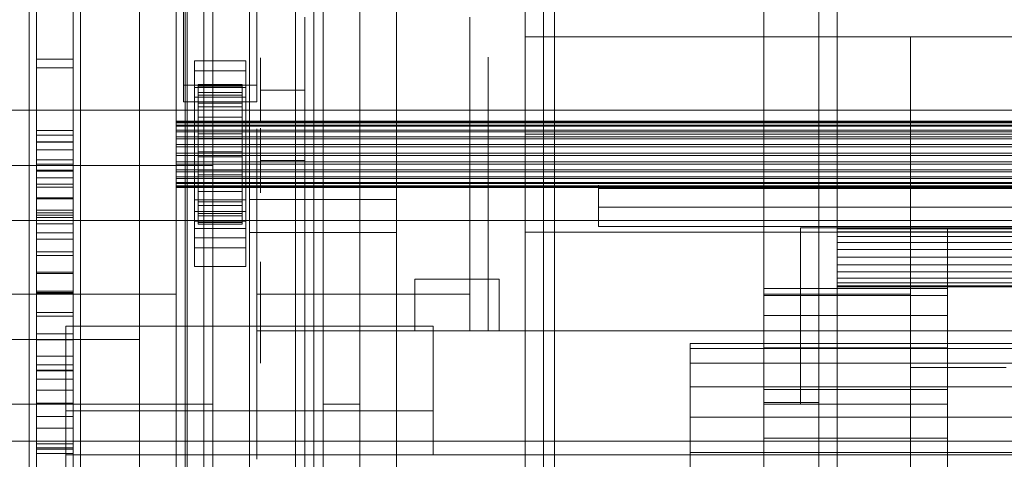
# Model space of a CAD drawing. Header units: millimetres. Extents: x -3490 to 61924, y -72580 to 6847.
# Tile 44 of 256: x -1543 to -1274, y -34345 to -34225. Entities that reach past the tile are written whole.
import ezdxf

# ---------------------------------------------------------------- set-up
doc = ezdxf.new("R2010")
doc.units = ezdxf.units.MM
for name, color, linetype, lineweight in [('COTAS_O', 1, 'Continuous', 0), ('COTAS_P', 1, 'Continuous', 0), ('frontal_briquetadora', 7, 'Continuous', 0), ('frontal_C03', 7, 'Continuous', 0), ('frontal_dosificador', 7, 'Continuous', 0), ('frontal_secador', 7, 'Continuous', 0)]:
    doc.layers.add(name, color=color, linetype=linetype, lineweight=lineweight)
doc.dimstyles.new('R19_100', dxfattribs={"dimtxt": 250, "dimasz": 150, "dimexe": 150, "dimexo": 80, "dimgap": 100, "dimtad": 1, "dimtih": 1, "dimtoh": 1, "dimdsep": 46, "dimcen": 0.09, "dimadec": 0, "dimazin": 0, "dimtfac": 1, "dimtdec": 4, "dimtofl": 0, "dimtmove": 0, "dimatfit": 3, "dimfxl": 1, "dimtolj": 1, "dimtzin": 0, "dimarcsym": 0})

# ---------------------------------------------------------------- blocks, each defined once
blk = doc.blocks.new('DIM_R29_52')
at = {"layer": 'COTAS_P'}
for p, q in [((-1750, -34600), (-1600, -34555)), ((2600, -34600), (2450, -34555)), ((-1750, -35500), (-1750, -34600)), ((-1750, -34600), (2600, -34600)), ((-1750, -34600), (-1600, -34645)), ((2600, -34600), (2450, -34645)), ((2600, -35500), (2600, -34600))]:
    blk.add_line(p, q, dxfattribs=at)
blk.add_text('4350 P', height=250, dxfattribs=at).set_placement((425, -34500))
blk = doc.blocks.new('DIM_R29_56')
at = {"layer": 'COTAS_O'}
for p, q in [((-1725, -31700), (-1025, -31700)), ((-1025, -31700), (-1070, -31850)), ((-1025, -34400), (-1025, -31700)), ((-1025, -31700), (-980, -31850)), ((-1025, -34400), (-1070, -34250)), ((-1025, -34400), (-980, -34250)), ((-1725, -34400), (-1025, -34400))]:
    blk.add_line(p, q, dxfattribs=at)
blk.add_text('2700 O', height=250, rotation=90, dxfattribs=at).set_placement((-1125, -33050))
blk = doc.blocks.new('DIM_R29_57')
at = {"layer": 'COTAS_O'}
for p, q in [((-1725, -33700), (-1575, -33655)), ((1725, -33700), (1575, -33655)), ((-1725, -34400), (-1725, -33700)), ((-1725, -33700), (1725, -33700)), ((-1725, -33700), (-1575, -33745)), ((1725, -33700), (1575, -33745)), ((1725, -34400), (1725, -33700))]:
    blk.add_line(p, q, dxfattribs=at)
blk.add_text('3450 O', height=250, dxfattribs=at).set_placement((0, -33600))
blk = doc.blocks.new('DIM_R29_62')
at = {"layer": 'COTAS_O'}
for p, q in [((-1480, -33670), (-780, -33670)), ((-780, -33670), (-825, -33820)), ((-780, -36000), (-780, -33670)), ((-780, -33670), (-735, -33820)), ((-780, -36000), (-825, -35850)), ((-780, -36000), (-735, -35850)), ((-1480, -36000), (-780, -36000))]:
    blk.add_line(p, q, dxfattribs=at)
blk.add_text('2330 O', height=250, rotation=90, dxfattribs=at).set_placement((-880, -34835))
blk = doc.blocks.new('DIM_R29_64')
at = {"layer": 'COTAS_O'}
for p, q in [((-1400, -33000), (-700, -33000)), ((-700, -33000), (-745, -33150)), ((-700, -36000), (-700, -33000)), ((-700, -33000), (-655, -33150)), ((-700, -36000), (-745, -35850)), ((-700, -36000), (-655, -35850)), ((-1400, -36000), (-700, -36000))]:
    blk.add_line(p, q, dxfattribs=at)
blk.add_text('3000 O', height=250, rotation=90, dxfattribs=at).set_placement((-800, -34500))

msp = doc.modelspace()

# ---------------------------------------------------------------- linework, layer by layer
at = {"layer": 'frontal_briquetadora'}
for p, q in [((-1538, -34255.522), (-1538, -34023.687)), ((-1528, -34255.522), (-1528, -34023.687)), ((-1538, -34263.452), (-1538, -34031.618)), ((-1528, -34263.452), (-1528, -34031.618)), ((-1405, -34230.013), (-1405, -34203.884)), ((-1540, -34232.316), (-1540, -34213.667)), ((-1526, -34232.316), (-1526, -34213.667)), ((-1510, -34232.316), (-1510, -34213.667)), ((-1540, -34233.568), (-1540, -34215.195)), ((-1538, -34215.781), (-1538, -34236.052)), ((-1528, -34215.781), (-1528, -34236.052)), ((-1526, -34233.568), (-1526, -34215.195)), ((-1538, -34218.738), (-1538, -34238.484)), ((-1528, -34218.738), (-1528, -34238.484)), ((-1450, -34231.933), (-1450, -34221.717)), ((-1405, -34231.933), (-1405, -34221.717)), ((-1510, -34229.008), (-1510, -34225.448)), ((-1490, -34229.008), (-1490, -34225.448)), ((-1465, -34242.232), (-1465, -34224.66)), ((-1420, -34242.232), (-1420, -34224.66)), ((-1405, -34239.229), (-1405, -34225.252)), ((-1510, -34236.008), (-1510, -34229.008)), ((-1490, -34236.008), (-1490, -34229.008)), ((-1300, -34230.013), (-1405, -34230.013)), ((-1405, -34256.484), (-1405, -34230.013)), ((-630, -34230.013), (-1405, -34230.013)), ((-1300, -34230), (-1274, -34230)), ((-1300, -34230.013), (-1300, -34230)), ((-1300, -34230), (-1300, -34320)), ((-1300, -34256.484), (-1300, -34230.013)), ((-1540, -34251.367), (-1540, -34232.316)), ((-1540, -34252.354), (-1540, -34233.568)), ((-1526, -34251.367), (-1526, -34232.316)), ((-1526, -34252.354), (-1526, -34233.568)), ((-1510, -34251.367), (-1510, -34232.316)), ((-1465, -34237.069), (-1465, -34232.569)), ((-1450, -34243.924), (-1450, -34231.933)), ((-1420, -34237.069), (-1420, -34232.569)), ((-1405, -34243.924), (-1405, -34231.933)), ((-1538, -34236.052), (-1538, -34256.779)), ((-1538, -34236.052), (-1528, -34236.052)), ((-1528, -34236.052), (-1528, -34256.779)), ((-1510, -34246.208), (-1510, -34236.008)), ((-1490, -34246.208), (-1490, -34236.008)), ((-1477, -34237.444), (-1477, -34235.706)), ((-1465, -34237.444), (-1465, -34235.706)), ((-1460, -34239.65), (-1460, -34235.52)), ((-1415, -34239.632), (-1415, -34235.518)), ((-1538, -34238.484), (-1538, -34258.674)), ((-1538, -34238.484), (-1528, -34238.484)), ((-1528, -34238.484), (-1528, -34258.674)), ((-1477, -34240.575), (-1477, -34237.444)), ((-1465, -34245.807), (-1465, -34237.069)), ((-1465, -34240.575), (-1465, -34237.444)), ((-1420, -34245.807), (-1420, -34237.069)), ((-1405, -34254.436), (-1405, -34239.229)), ((-1477, -34244.48), (-1477, -34240.575)), ((-1465, -34244.48), (-1465, -34240.575)), ((-1460, -34247.728), (-1460, -34239.65)), ((-1415, -34247.679), (-1415, -34239.632)), ((-1465, -34244.48), (-1477, -34244.48)), ((-1477, -34244.48), (-1477, -34248.385)), ((-1465, -34260.879), (-1465, -34242.232)), ((-1465, -34244.48), (-1465, -34248.385)), ((-1450, -34257.551), (-1450, -34243.924)), ((-1420, -34260.879), (-1420, -34242.232)), ((-1405, -34257.551), (-1405, -34243.924)), ((-1510, -34259.262), (-1510, -34246.208)), ((-1490, -34259.262), (-1490, -34246.208)), ((-1465, -34258.276), (-1465, -34245.807)), ((-1420, -34258.276), (-1420, -34245.807)), ((-1477, -34248.385), (-1477, -34251.516)), ((-1465, -34248.385), (-1465, -34251.516)), ((-1460, -34259.401), (-1460, -34247.728)), ((-1415, -34259.31), (-1415, -34247.679)), ((-1540, -34270.741), (-1540, -34251.367)), ((-1540, -34271.473), (-1540, -34252.354)), ((-1526, -34270.741), (-1526, -34251.367)), ((-1526, -34271.473), (-1526, -34252.354)), ((-1510, -34270.741), (-1510, -34251.367)), ((-1477, -34251.516), (-1477, -34253.254)), ((-1465, -34251.516), (-1465, -34253.254)), ((-1540, -34256.659), (-1540, -34253.764)), ((-1526, -34256.659), (-1526, -34253.764)), ((-1510, -34256.659), (-1510, -34253.764)), ((-1478, -34258.472), (-1478, -34255.05)), ((-1477, -34256.634), (-1477, -34254.896)), ((-1465, -34256.634), (-1465, -34254.896)), ((-1465, -34258.472), (-1465, -34255.05)), ((-1405, -34270.744), (-1405, -34254.436)), ((-1540, -34262.386), (-1540, -34256.659)), ((-1538, -34256.8), (-1538, -34255.522)), ((-1538, -34255.522), (-1528, -34255.522)), ((-1538, -34256.779), (-1538, -34277.861)), ((-1538, -34256.779), (-1528, -34256.779)), ((-1538, -34258.552), (-1538, -34256.8)), ((-1538, -34256.8), (-1528, -34256.8)), ((-1528, -34256.8), (-1528, -34255.522)), ((-1528, -34256.779), (-1528, -34277.861)), ((-1528, -34258.552), (-1528, -34256.8)), ((-1526, -34262.386), (-1526, -34256.659)), ((-1510, -34262.386), (-1510, -34256.659)), ((-1477, -34259.765), (-1477, -34256.634)), ((-1465, -34259.765), (-1465, -34256.634)), ((-1450, -34272.653), (-1450, -34257.551)), ((-1405, -34283.185), (-1405, -34256.484)), ((-1300, -34256.484), (-1405, -34256.484)), ((-630, -34256.484), (-1405, -34256.484)), ((-1405, -34272.653), (-1405, -34257.551)), ((-1300, -34283.185), (-1300, -34256.484)), ((-1538, -34260.772), (-1538, -34258.552)), ((-1538, -34258.552), (-1528, -34258.552)), ((-1538, -34258.674), (-1538, -34279.211)), ((-1538, -34258.674), (-1528, -34258.674)), ((-1528, -34260.772), (-1528, -34258.552)), ((-1528, -34258.674), (-1528, -34279.211)), ((-1510, -34274.725), (-1510, -34259.262)), ((-1510, -34266.326), (-1510, -34260.713)), ((-1490, -34274.725), (-1490, -34259.262)), ((-1478, -34268.216), (-1478, -34258.472)), ((-1477, -34263.67), (-1477, -34259.765)), ((-1465, -34273.752), (-1465, -34258.276)), ((-1465, -34268.216), (-1465, -34258.472)), ((-1465, -34263.67), (-1465, -34259.765)), ((-1460, -34274.16), (-1460, -34259.401)), ((-1420, -34273.752), (-1420, -34258.276)), ((-1415, -34274.018), (-1415, -34259.31)), ((-1540, -34270.817), (-1540, -34262.386)), ((-1538, -34263.45), (-1538, -34260.772)), ((-1538, -34260.772), (-1528, -34260.772)), ((-1528, -34263.45), (-1528, -34260.772)), ((-1526, -34270.817), (-1526, -34262.386)), ((-1510, -34270.817), (-1510, -34262.386)), ((-1465, -34280.256), (-1465, -34260.879)), ((-1420, -34280.256), (-1420, -34260.879)), ((-1540, -34267.072), (-1540, -34263.81)), ((-1538, -34266.579), (-1538, -34263.45)), ((-1538, -34263.45), (-1528, -34263.45)), ((-1538, -34264.651), (-1538, -34263.452)), ((-1538, -34266.294), (-1538, -34264.651)), ((-1538, -34264.651), (-1528, -34264.651)), ((-1528, -34266.579), (-1528, -34263.45)), ((-1528, -34264.651), (-1528, -34263.452)), ((-1528, -34266.294), (-1528, -34264.651)), ((-1526, -34267.072), (-1526, -34263.81)), ((-1465, -34263.67), (-1477, -34263.67)), ((-1477, -34263.67), (-1477, -34267.575)), ((-1465, -34263.67), (-1465, -34267.575)), ((-1540, -34273.507), (-1540, -34267.072)), ((-1538, -34268.376), (-1538, -34266.294)), ((-1538, -34266.294), (-1528, -34266.294)), ((-1538, -34270.144), (-1538, -34266.579)), ((-1538, -34266.579), (-1528, -34266.579)), ((-1538, -34270.889), (-1538, -34268.376)), ((-1538, -34268.376), (-1528, -34268.376)), ((-1528, -34268.376), (-1528, -34266.294)), ((-1528, -34270.144), (-1528, -34266.579)), ((-1528, -34270.889), (-1528, -34268.376)), ((-1526, -34273.507), (-1526, -34267.072)), ((-1510, -34277.098), (-1510, -34266.326)), ((-1478, -34282.798), (-1478, -34268.216)), ((-1477, -34267.575), (-1477, -34270.707)), ((-1465, -34267.575), (-1465, -34270.707)), ((-1465, -34282.798), (-1465, -34268.216)), ((-1540, -34290.358), (-1540, -34270.741)), ((-1540, -34281.762), (-1540, -34270.817)), ((-1538, -34274.134), (-1538, -34270.144)), ((-1538, -34270.144), (-1528, -34270.144)), ((-1538, -34273.823), (-1538, -34270.889)), ((-1538, -34270.889), (-1528, -34270.889)), ((-1528, -34274.134), (-1528, -34270.144)), ((-1528, -34273.823), (-1528, -34270.889)), ((-1526, -34290.358), (-1526, -34270.741)), ((-1526, -34281.762), (-1526, -34270.817)), ((-1510, -34290.358), (-1510, -34270.741)), ((-1510, -34281.762), (-1510, -34270.817)), ((-1477, -34270.707), (-1477, -34272.445)), ((-1465, -34270.707), (-1465, -34272.445)), ((-1405, -34288.012), (-1405, -34270.744)), ((-1385, -34270.567), (-1385, -34270.413)), ((-1385, -34270.413), (-1385, -34270.797)), ((-1385, -34270.802), (-1385, -34270.422)), ((-1385, -34270.422), (-1385, -34271.246)), ((-1385, -34271.246), (-1385, -34270.567)), ((-1385, -34270.797), (-1385, -34271.687)), ((-1385, -34272.31), (-1385, -34270.802)), ((-1385, -34271.246), (-875, -34271.246)), ((-1385, -34272.71), (-1385, -34271.246)), ((-1540, -34290.842), (-1540, -34271.473)), ((-1540, -34282.94), (-1540, -34273.507)), ((-1538, -34277.168), (-1538, -34273.823)), ((-1538, -34273.823), (-1528, -34273.823)), ((-1538, -34278.533), (-1538, -34274.134)), ((-1538, -34274.134), (-1528, -34274.134)), ((-1528, -34277.168), (-1528, -34273.823)), ((-1528, -34278.533), (-1528, -34274.134)), ((-1526, -34290.842), (-1526, -34271.473)), ((-1526, -34282.94), (-1526, -34273.507)), ((-1465, -34291.333), (-1465, -34273.752)), ((-1450, -34289.054), (-1450, -34272.653)), ((-1420, -34291.333), (-1420, -34273.752)), ((-1415, -34291.164), (-1415, -34274.018)), ((-1405, -34289.054), (-1405, -34272.653)), ((-1385, -34271.687), (-1385, -34273)), ((-1385, -34274.643), (-1385, -34272.31)), ((-1385, -34274.181), (-1385, -34272.71)), ((-1385, -34273), (-1385, -34274.62)), ((-1510, -34292.07), (-1510, -34274.725)), ((-1490, -34292.07), (-1490, -34274.725)), ((-1460, -34291.36), (-1460, -34274.16)), ((-1385, -34275.659), (-1385, -34274.181)), ((-1385, -34274.62), (-1385, -34276.4)), ((-1385, -34277.33), (-1385, -34274.643)), ((-1385, -34277.143), (-1385, -34275.659)), ((-875, -34276.4), (-1385, -34276.4)), ((-1385, -34276.4), (-1385, -34277.306)), ((-1538, -34280.91), (-1538, -34277.168)), ((-1538, -34277.168), (-1528, -34277.168)), ((-1538, -34277.861), (-1538, -34299.197)), ((-1538, -34277.861), (-1528, -34277.861)), ((-1538, -34283.325), (-1538, -34278.533)), ((-1538, -34278.533), (-1528, -34278.533)), ((-1538, -34279.211), (-1538, -34299.994)), ((-1538, -34279.211), (-1528, -34279.211)), ((-1528, -34280.91), (-1528, -34277.168)), ((-1528, -34277.861), (-1528, -34299.197)), ((-1528, -34283.325), (-1528, -34278.533)), ((-1528, -34279.211), (-1528, -34299.994)), ((-1510, -34292.155), (-1510, -34277.098)), ((-1385, -34278.635), (-1385, -34277.143)), ((-1385, -34277.306), (-1385, -34278.191)), ((-1385, -34279.829), (-1385, -34277.33)), ((-1385, -34278.191), (-1385, -34279.036)), ((-1385, -34280.133), (-1385, -34278.635)), ((-1385, -34279.036), (-1385, -34279.82)), ((-1540, -34294.978), (-1540, -34281.762)), ((-1538, -34285.036), (-1538, -34280.91)), ((-1538, -34280.91), (-1528, -34280.91)), ((-1528, -34285.036), (-1528, -34280.91)), ((-1526, -34294.978), (-1526, -34281.762)), ((-1510, -34294.978), (-1510, -34281.762)), ((-1465, -34300), (-1465, -34280.256)), ((-1420, -34300), (-1420, -34280.256)), ((-1385, -34279.82), (-1385, -34280.525)), ((-1385, -34281.638), (-1385, -34279.829)), ((-1385, -34281.638), (-1385, -34280.133)), ((-1385, -34280.525), (-1385, -34281.136)), ((-1385, -34281.136), (-1385, -34281.638)), ((-1385, -34281.638), (-875, -34281.638)), ((-1540, -34295.113), (-1540, -34282.94)), ((-1538, -34288.491), (-1538, -34283.325)), ((-1538, -34283.325), (-1528, -34283.325)), ((-1528, -34288.491), (-1528, -34283.325)), ((-1526, -34295.113), (-1526, -34282.94)), ((-1478, -34300), (-1478, -34282.798)), ((-1465, -34300), (-1465, -34282.798)), ((-1405, -34310), (-1405, -34283.185)), ((-1300, -34283.185), (-1405, -34283.185)), ((-630, -34283.185), (-1405, -34283.185)), ((-1300, -34310), (-1300, -34283.185)), ((-1538, -34289.531), (-1538, -34285.036)), ((-1538, -34285.036), (-1528, -34285.036)), ((-1528, -34289.531), (-1528, -34285.036)), ((-1478, -34291.095), (-1478, -34286.426)), ((-1465, -34291.095), (-1465, -34286.426)), ((-1538, -34294.013), (-1538, -34288.491)), ((-1538, -34288.491), (-1528, -34288.491)), ((-1538, -34294.377), (-1538, -34289.531)), ((-1538, -34289.531), (-1528, -34289.531)), ((-1528, -34294.013), (-1528, -34288.491)), ((-1528, -34294.377), (-1528, -34289.531)), ((-1510, -34294.404), (-1510, -34289.963)), ((-1450, -34306.56), (-1450, -34289.054)), ((-1405, -34306.094), (-1405, -34288.012)), ((-1405, -34306.56), (-1405, -34289.054)), ((-1540, -34310.138), (-1540, -34290.358)), ((-1540, -34310.379), (-1540, -34290.842)), ((-1526, -34310.138), (-1526, -34290.358)), ((-1526, -34310.379), (-1526, -34290.842)), ((-1510, -34310.138), (-1510, -34290.358)), ((-1510, -34310.706), (-1510, -34292.07)), ((-1510, -34310.279), (-1510, -34292.155)), ((-1490, -34310.706), (-1490, -34292.07)), ((-1478, -34299.509), (-1478, -34291.095)), ((-1477, -34292.964), (-1477, -34291.226)), ((-1465, -34299.509), (-1465, -34291.095)), ((-1465, -34292.964), (-1465, -34291.226)), ((-1465, -34310), (-1465, -34291.333)), ((-1460, -34310.248), (-1460, -34291.36)), ((-1420, -34310), (-1420, -34291.333)), ((-1415, -34310), (-1415, -34291.164)), ((-1540, -34310.168), (-1540, -34294.978)), ((-1540, -34309.694), (-1540, -34295.113)), ((-1538, -34299.87), (-1538, -34294.013)), ((-1538, -34294.013), (-1528, -34294.013)), ((-1538, -34299.557), (-1538, -34294.377)), ((-1538, -34294.377), (-1528, -34294.377)), ((-1528, -34299.87), (-1528, -34294.013)), ((-1528, -34299.557), (-1528, -34294.377)), ((-1526, -34310.168), (-1526, -34294.978)), ((-1526, -34309.694), (-1526, -34295.113)), ((-1510, -34302.407), (-1510, -34294.404)), ((-1510, -34310.168), (-1510, -34294.978)), ((-1477, -34296.095), (-1477, -34292.964)), ((-1465, -34296.095), (-1465, -34292.964)), ((-1477, -34300), (-1477, -34296.095)), ((-1465, -34300), (-1465, -34296.095)), ((-1435, -34296), (-1435, -34310)), ((-1412, -34296), (-1435, -34296)), ((-1420, -34310), (-1420, -34296)), ((-1412, -34296), (-1420, -34296)), ((-1412, -34310), (-1412, -34296)), ((-1538, -34299.197), (-1538, -34320.682)), ((-1538, -34299.197), (-1528, -34299.197)), ((-1538, -34305.05), (-1538, -34299.557)), ((-1538, -34299.557), (-1528, -34299.557)), ((-1538, -34306.039), (-1538, -34299.87)), ((-1538, -34299.87), (-1528, -34299.87)), ((-1538, -34299.994), (-1538, -34320.923)), ((-1538, -34299.994), (-1528, -34299.994)), ((-1528, -34299.197), (-1528, -34320.682)), ((-1528, -34305.05), (-1528, -34299.557)), ((-1528, -34306.039), (-1528, -34299.87)), ((-1528, -34299.994), (-1528, -34320.923)), ((-1478, -34310), (-1478, -34299.509)), ((-1465, -34300), (-1478, -34300)), ((-1478, -34300), (-1478, -34317.202)), ((-1465, -34300), (-1477, -34300)), ((-1477, -34300), (-1477, -34303.905)), ((-1465, -34310), (-1465, -34299.509)), ((-1420, -34300), (-1465, -34300)), ((-1465, -34300), (-1465, -34319.744)), ((-1465, -34300), (-1465, -34303.905)), ((-1465, -34300), (-1465, -34317.202)), ((-1420, -34301.43), (-1420, -34300)), ((-1510, -34312.386), (-1510, -34302.407)), ((-1477, -34302.964), (-1477, -34301.226)), ((-1477, -34306.095), (-1477, -34302.964)), ((-1465, -34302.964), (-1465, -34301.226)), ((-1465, -34306.095), (-1465, -34302.964)), ((-1420, -34302.859), (-1420, -34301.43)), ((-1420, -34304.288), (-1420, -34302.859)), ((-1538, -34310.837), (-1538, -34305.05)), ((-1538, -34305.05), (-1528, -34305.05)), ((-1538, -34312.499), (-1538, -34306.039)), ((-1538, -34306.039), (-1528, -34306.039)), ((-1528, -34310.837), (-1528, -34305.05)), ((-1528, -34312.499), (-1528, -34306.039)), ((-1477, -34303.905), (-1477, -34307.036)), ((-1477, -34310), (-1477, -34306.095)), ((-1465, -34303.905), (-1465, -34307.036)), ((-1465, -34310), (-1465, -34306.095)), ((-1420, -34305.717), (-1420, -34304.288)), ((-1420, -34307.146), (-1420, -34305.717)), ((-1405, -34324.836), (-1405, -34306.094)), ((-1477, -34307.036), (-1477, -34308.774)), ((-1465, -34307.036), (-1465, -34308.774)), ((-1450, -34324.968), (-1450, -34306.56)), ((-1420, -34308.573), (-1420, -34307.146)), ((-1420, -34310), (-1420, -34308.573)), ((-1405, -34324.968), (-1405, -34306.56)), ((-1540, -34326.286), (-1540, -34309.694)), ((-1540, -34330), (-1540, -34310.138)), ((-1540, -34326.995), (-1540, -34310.168)), ((-1540, -34330), (-1540, -34310.379)), ((-1538, -34316.896), (-1538, -34310.837)), ((-1538, -34310.837), (-1528, -34310.837)), ((-1528, -34316.896), (-1528, -34310.837)), ((-1526, -34326.286), (-1526, -34309.694)), ((-1526, -34330), (-1526, -34310.138)), ((-1526, -34326.995), (-1526, -34310.168)), ((-1526, -34330), (-1526, -34310.379)), ((-1510, -34330), (-1510, -34310.138)), ((-1510, -34326.995), (-1510, -34310.168)), ((-1510, -34330), (-1510, -34310.279)), ((-1510, -34330), (-1510, -34310.706)), ((-1490, -34330), (-1490, -34310.706)), ((-1465, -34310), (-1478, -34310)), ((-1478, -34310), (-1478, -34320.491)), ((-1465, -34310), (-1477, -34310)), ((-1477, -34310), (-1477, -34313.905)), ((-1450, -34310), (-1465, -34310)), ((-1465, -34310), (-1465, -34328.667)), ((-1465, -34310), (-1465, -34313.905)), ((-1465, -34310), (-1465, -34320.491)), ((-1460, -34330), (-1460, -34310.248)), ((-1450, -34310), (-1450, -34312.823)), ((-1450, -34310), (-1415, -34310)), ((-1420, -34310), (-1450, -34310)), ((-1300, -34310), (-1450, -34310)), ((-590, -34310), (-1450, -34310)), ((-1450, -34310), (-1450, -34315.181)), ((-1450, -34315.087), (-1450, -34310)), ((-1450, -34310), (-1450, -34345)), ((-1435, -34310), (-1412, -34310)), ((-1420, -34310), (-1412, -34310)), ((-630, -34310), (-1405, -34310)), ((-1300, -34310), (-1405, -34310)), ((-1300, -34310), (-1300, -34320)), ((-1660, -34312.386), (-1510, -34312.386)), ((-1538, -34319.224), (-1538, -34312.499)), ((-1538, -34312.499), (-1528, -34312.499)), ((-1528, -34319.224), (-1528, -34312.499)), ((-1510, -34312.386), (-1510, -34322.365)), ((-1477, -34313.905), (-1477, -34317.036)), ((-1465, -34313.905), (-1465, -34317.036)), ((-1450, -34312.823), (-1450, -34315.662)), ((-1538, -34323.204), (-1538, -34316.896)), ((-1538, -34316.896), (-1528, -34316.896)), ((-1528, -34323.204), (-1528, -34316.896)), ((-1477, -34317.036), (-1477, -34318.774)), ((-1465, -34317.036), (-1465, -34318.774)), ((-1450, -34320.156), (-1450, -34315.087)), ((-1450, -34315.181), (-1450, -34320.34)), ((-1450, -34315.662), (-1450, -34318.513)), ((-1538, -34326.189), (-1538, -34319.224)), ((-1538, -34319.224), (-1528, -34319.224)), ((-1528, -34326.189), (-1528, -34319.224)), ((-1478, -34317.202), (-1478, -34331.784)), ((-1465, -34317.202), (-1465, -34331.784)), ((-1450, -34318.513), (-1450, -34321.376)), ((-1538, -34320.682), (-1538, -34342.212)), ((-1538, -34320.682), (-1528, -34320.682)), ((-1538, -34320.923), (-1538, -34341.896)), ((-1538, -34320.923), (-1528, -34320.923)), ((-1528, -34320.682), (-1528, -34342.212)), ((-1528, -34320.923), (-1528, -34341.896)), ((-1510, -34322.365), (-1510, -34330.368)), ((-1478, -34320.491), (-1478, -34328.905)), ((-1465, -34319.744), (-1465, -34339.121)), ((-1465, -34320.491), (-1465, -34328.905)), ((-1450, -34325.2), (-1450, -34320.156)), ((-1450, -34320.34), (-1450, -34325.452)), ((-1450, -34321.376), (-1450, -34324.246)), ((-1300, -34320), (-1274, -34320)), ((-1538, -34329.737), (-1538, -34323.204)), ((-1538, -34323.204), (-1528, -34323.204)), ((-1528, -34329.737), (-1528, -34323.204)), ((-1450, -34324.246), (-1450, -34327.122)), ((-1450, -34344.06), (-1450, -34324.968)), ((-1405, -34344.078), (-1405, -34324.836)), ((-1405, -34344.06), (-1405, -34324.968)), ((-1540, -34344.436), (-1540, -34326.286)), ((-1540, -34345.082), (-1540, -34326.995)), ((-1538, -34333.368), (-1538, -34326.189)), ((-1538, -34326.189), (-1528, -34326.189)), ((-1528, -34333.368), (-1528, -34326.189)), ((-1526, -34344.436), (-1526, -34326.286)), ((-1526, -34345.082), (-1526, -34326.995)), ((-1510, -34345.082), (-1510, -34326.995)), ((-1450, -34330.212), (-1450, -34325.2)), ((-1450, -34325.452), (-1450, -34330.497)), ((-1450, -34327.122), (-1450, -34330)), ((-1660, -34330), (-1510, -34330)), ((-1540, -34330), (-1546, -34330)), ((-1540, -34330), (-1526, -34330)), ((-1540, -34330), (-1540, -34349.862)), ((-1540, -34330), (-1540, -34349.621)), ((-1538, -34336.471), (-1538, -34329.737)), ((-1538, -34329.737), (-1528, -34329.737)), ((-1528, -34336.471), (-1528, -34329.737)), ((-1510, -34330), (-1526, -34330)), ((-1526, -34330), (-1526, -34349.862)), ((-1526, -34330), (-1526, -34349.621)), ((-1510, -34330), (-1510, -34349.721)), ((-1490, -34330), (-1510, -34330)), ((-1510, -34330), (-1510, -34349.862)), ((-1510, -34330), (-1510, -34349.294)), ((-1510, -34330.368), (-1510, -34334.809)), ((-1490, -34330), (-1490, -34349.294)), ((-1478, -34328.905), (-1478, -34333.574)), ((-1465, -34328.667), (-1465, -34346.248)), ((-1465, -34328.905), (-1465, -34333.574)), ((-1450, -34330), (-1460, -34330)), ((-1460, -34330), (-1460, -34349.752)), ((-1450, -34332.152), (-1450, -34330)), ((-1450, -34335.187), (-1450, -34330.212)), ((-1478, -34331.784), (-1478, -34341.528)), ((-1465, -34331.784), (-1465, -34341.528)), ((-1450, -34330.497), (-1450, -34335.451)), ((-1450, -34334.302), (-1450, -34332.152)), ((-1538, -34340.735), (-1538, -34333.368)), ((-1538, -34333.368), (-1528, -34333.368)), ((-1528, -34340.735), (-1528, -34333.368)), ((-1450, -34336.451), (-1450, -34334.302)), ((-1450, -34340.118), (-1450, -34335.187)), ((-1450, -34335.451), (-1450, -34340.292)), ((-1538, -34343.381), (-1538, -34336.471)), ((-1538, -34336.471), (-1528, -34336.471)), ((-1528, -34343.381), (-1528, -34336.471)), ((-1450, -34338.596), (-1450, -34336.451)), ((-1538, -34348.262), (-1538, -34340.735)), ((-1538, -34340.735), (-1528, -34340.735)), ((-1528, -34348.262), (-1528, -34340.735)), ((-1465, -34339.121), (-1465, -34357.768)), ((-1450, -34340.736), (-1450, -34338.596)), ((-1450, -34345), (-1450, -34340.118)), ((-1450, -34340.292), (-1450, -34345)), ((-1450, -34342.871), (-1450, -34340.736)), ((-1538, -34341.896), (-1538, -34362.811)), ((-1538, -34341.896), (-1528, -34341.896)), ((-1538, -34342.212), (-1538, -34363.683)), ((-1538, -34342.212), (-1528, -34342.212)), ((-1538, -34350.441), (-1538, -34343.381)), ((-1538, -34343.381), (-1528, -34343.381)), ((-1528, -34341.896), (-1528, -34362.811)), ((-1528, -34342.212), (-1528, -34363.683)), ((-1528, -34350.441), (-1528, -34343.381)), ((-1478, -34341.528), (-1478, -34344.95)), ((-1465, -34341.528), (-1465, -34344.95)), ((-1450, -34345), (-1450, -34342.871)), ((-1540, -34363.649), (-1540, -34344.436)), ((-1526, -34363.649), (-1526, -34344.436)), ((-1450, -34363.614), (-1450, -34344.06)), ((-1405, -34363.614), (-1405, -34344.06)), ((-1405, -34363.655), (-1405, -34344.078))]:
    msp.add_line(p, q, dxfattribs=at)
at = {"layer": 'frontal_C03'}
for p, q in [((-1500, -34875.113), (-1500, -32314.944)), ((-1500, -32318.841), (-1500, -34879.011)), ((-1497, -35975), (-1497, -32996.942)), ((-1490, -35975), (-1490, -32996.942)), ((-1497, -35975), (-1497, -33266.434)), ((-1490, -35975), (-1490, -33266.434)), ((-1497, -35975), (-1497, -33805.417)), ((-1490, -35975), (-1490, -33805.417)), ((-1492.5, -34418.43), (-1492.5, -33823.47)), ((-1467.5, -33823.47), (-1467.5, -34418.43)), ((-1492.5, -34444.787), (-1492.5, -33849.827)), ((-1467.5, -34444.787), (-1467.5, -33849.827)), ((-1480, -34274.308), (-1480, -33927.401)), ((-1440, -33927.401), (-1440, -34274.308)), ((-1480, -33936.384), (-1480, -34283.291)), ((-1440, -34283.291), (-1440, -33936.384)), ((-1500, -34356.142), (-1500, -34086.651)), ((-1460, -34086.651), (-1460, -34356.142)), ((-1497.5, -34428.24), (-1497.5, -34102.771)), ((-1462.5, -34102.771), (-1462.5, -34428.24)), ((-1497.5, -34434.977), (-1497.5, -34109.509)), ((-1462.5, -34434.977), (-1462.5, -34109.509)), ((-1500, -34395.121), (-1500, -34125.629)), ((-1460, -34395.121), (-1460, -34125.629)), ((-1500, -34407.247), (-1500, -34137.755)), ((-1460, -34137.755), (-1460, -34407.247)), ((-1498, -34243.173), (-1498, -34182.367)), ((-1478, -34182.367), (-1478, -34243.173)), ((-1500, -34455.97), (-1500, -34186.478)), ((-1498, -34186.858), (-1498, -34247.664)), ((-1478, -34247.664), (-1478, -34186.858)), ((-1460, -34455.97), (-1460, -34186.478)), ((-1480, -34543.799), (-1480, -34196.893)), ((-1440, -34196.893), (-1440, -34543.799)), ((-1480, -34205.876), (-1480, -34552.782)), ((-1440, -34552.782), (-1440, -34205.876)), ((-1495, -34239.275), (-1495, -34236.58)), ((-1495, -34236.58), (-1481, -34236.58)), ((-1495, -34277.507), (-1495, -34236.58)), ((-1481, -34236.58), (-1481, -34239.275)), ((-1481, -34236.58), (-1481, -34277.507)), ((-1481, -34239.275), (-1495, -34239.275)), ((-1495, -34239.275), (-1495, -34280.202)), ((-1481, -34280.202), (-1481, -34239.275)), ((-1478, -34243.173), (-1498, -34243.173)), ((-1498, -34243.173), (-1498, -34247.664)), ((-1495, -34246.461), (-1495, -34243.767)), ((-1495, -34243.767), (-1481, -34243.767)), ((-1495, -34284.694), (-1495, -34243.767)), ((-1494, -34252.99), (-1494, -34242.996)), ((-1494, -34242.996), (-1494, -34243.817)), ((-1494, -34242.996), (-1482, -34242.996)), ((-1494, -34243.47), (-1494, -34242.996)), ((-1494, -34253.214), (-1494, -34243.47)), ((-1494, -34243.47), (-1482, -34243.47)), ((-1494, -34245.205), (-1494, -34243.47)), ((-1494, -34253.379), (-1494, -34243.817)), ((-1494, -34243.817), (-1494, -34245.875)), ((-1494, -34243.817), (-1482, -34243.817)), ((-1482, -34243.817), (-1482, -34242.996)), ((-1482, -34242.996), (-1482, -34252.99)), ((-1482, -34242.996), (-1482, -34243.47)), ((-1482, -34243.47), (-1482, -34253.214)), ((-1482, -34243.47), (-1482, -34245.205)), ((-1482, -34245.875), (-1482, -34243.817)), ((-1482, -34243.817), (-1482, -34253.379)), ((-1481, -34243.767), (-1481, -34246.461)), ((-1481, -34243.767), (-1481, -34284.694)), ((-1478, -34247.664), (-1478, -34243.173)), ((-1481, -34246.461), (-1495, -34246.461)), ((-1495, -34246.461), (-1495, -34287.389)), ((-1494, -34254.036), (-1494, -34245.205)), ((-1494, -34245.205), (-1482, -34245.205)), ((-1494, -34248.084), (-1494, -34245.205)), ((-1494, -34254.354), (-1494, -34245.875)), ((-1494, -34245.875), (-1494, -34249.032)), ((-1494, -34245.875), (-1482, -34245.875)), ((-1482, -34245.205), (-1482, -34254.036)), ((-1482, -34245.205), (-1482, -34248.084)), ((-1482, -34249.032), (-1482, -34245.875)), ((-1482, -34245.875), (-1482, -34254.354)), ((-1481, -34287.389), (-1481, -34246.461)), ((-1498, -34247.664), (-1478, -34247.664)), ((-1494, -34255.4), (-1494, -34248.084)), ((-1494, -34248.084), (-1482, -34248.084)), ((-1494, -34251.91), (-1494, -34248.084)), ((-1494, -34255.849), (-1494, -34249.032)), ((-1494, -34249.032), (-1494, -34253.071)), ((-1494, -34249.032), (-1482, -34249.032)), ((-1482, -34248.084), (-1482, -34255.4)), ((-1482, -34248.084), (-1482, -34251.91)), ((-1482, -34253.071), (-1482, -34249.032)), ((-1482, -34249.032), (-1482, -34255.849)), ((-1494, -34257.212), (-1494, -34251.91)), ((-1494, -34251.91), (-1482, -34251.91)), ((-1494, -34256.422), (-1494, -34251.91)), ((-1482, -34251.91), (-1482, -34257.212)), ((-1482, -34251.91), (-1482, -34256.422)), ((-1500, -34253.214), (-1500, -34252.99)), ((-1500, -34252.99), (-1500, -34253.379)), ((-1500, -34252.99), (1500, -34252.99)), ((-1500, -34254.036), (-1500, -34253.214)), ((-1500, -34253.214), (1500, -34253.214)), ((-1500, -34253.379), (-1500, -34254.354)), ((-1500, -34253.379), (1500, -34253.379)), ((-1500, -34255.4), (-1500, -34254.036)), ((-1500, -34254.036), (1500, -34254.036)), ((-1500, -34254.354), (-1500, -34255.849)), ((-1500, -34254.354), (1500, -34254.354)), ((-1494, -34253.379), (-1494, -34252.99)), ((-1482, -34252.99), (-1494, -34252.99)), ((-1494, -34252.99), (-1494, -34253.214)), ((-1494, -34257.762), (-1494, -34253.071)), ((-1494, -34253.071), (-1494, -34257.717)), ((-1494, -34253.071), (-1482, -34253.071)), ((-1482, -34253.214), (-1494, -34253.214)), ((-1494, -34253.214), (-1494, -34254.036)), ((-1494, -34254.354), (-1494, -34253.379)), ((-1482, -34253.379), (-1494, -34253.379)), ((-1482, -34254.036), (-1494, -34254.036)), ((-1494, -34254.036), (-1494, -34255.4)), ((-1494, -34255.849), (-1494, -34254.354)), ((-1482, -34254.354), (-1494, -34254.354)), ((-1482, -34252.99), (-1482, -34253.379)), ((-1482, -34253.214), (-1482, -34252.99)), ((-1482, -34257.717), (-1482, -34253.071)), ((-1482, -34253.071), (-1482, -34257.762)), ((-1482, -34254.036), (-1482, -34253.214)), ((-1482, -34253.379), (-1482, -34254.354)), ((-1482, -34255.4), (-1482, -34254.036)), ((-1482, -34254.354), (-1482, -34255.849)), ((-1500, -34257.212), (-1500, -34255.4)), ((-1500, -34255.4), (1500, -34255.4)), ((-1500, -34255.849), (-1500, -34257.762)), ((-1500, -34255.849), (1500, -34255.849)), ((-1500, -34259.35), (-1500, -34257.212)), ((-1500, -34257.212), (1500, -34257.212)), ((-1500, -34257.762), (-1500, -34259.963)), ((-1500, -34257.762), (1500, -34257.762)), ((-1482, -34255.4), (-1494, -34255.4)), ((-1494, -34255.4), (-1494, -34257.212)), ((-1494, -34257.762), (-1494, -34255.849)), ((-1482, -34255.849), (-1494, -34255.849)), ((-1494, -34259.35), (-1494, -34256.422)), ((-1494, -34256.422), (-1482, -34256.422)), ((-1494, -34261.314), (-1494, -34256.422)), ((-1482, -34257.212), (-1494, -34257.212)), ((-1494, -34257.212), (-1494, -34259.35)), ((-1494, -34257.717), (-1494, -34259.963)), ((-1482, -34257.717), (-1494, -34257.717)), ((-1494, -34257.717), (-1494, -34262.655)), ((-1494, -34259.963), (-1494, -34257.762)), ((-1482, -34257.762), (-1494, -34257.762)), ((-1482, -34257.212), (-1482, -34255.4)), ((-1482, -34255.849), (-1482, -34257.762)), ((-1482, -34256.422), (-1482, -34259.35)), ((-1482, -34256.422), (-1482, -34261.314)), ((-1482, -34259.35), (-1482, -34257.212)), ((-1482, -34259.963), (-1482, -34257.717)), ((-1482, -34262.655), (-1482, -34257.717)), ((-1482, -34257.762), (-1482, -34259.963)), ((-1500, -34261.667), (-1500, -34259.35)), ((-1500, -34259.35), (1500, -34259.35)), ((-1500, -34259.963), (-1500, -34262.302)), ((1500, -34259.963), (-1500, -34259.963)), ((-1482, -34259.35), (-1494, -34259.35)), ((-1494, -34259.35), (-1494, -34261.667)), ((-1494, -34259.963), (-1482, -34259.963)), ((-1494, -34262.302), (-1494, -34259.963)), ((-1482, -34261.667), (-1482, -34259.35)), ((-1482, -34259.963), (-1482, -34262.302)), ((-1500, -34264.006), (-1500, -34261.667)), ((-1500, -34261.667), (1500, -34261.667)), ((-1500, -34262.302), (-1500, -34264.619)), ((-1500, -34262.302), (1500, -34262.302)), ((-1494, -34261.667), (-1494, -34261.314)), ((-1494, -34261.314), (-1482, -34261.314)), ((-1494, -34266.251), (-1494, -34261.314)), ((-1482, -34261.667), (-1494, -34261.667)), ((-1494, -34261.667), (-1494, -34264.006)), ((-1494, -34264.619), (-1494, -34262.302)), ((-1494, -34262.302), (-1494, -34262.655)), ((-1482, -34262.302), (-1494, -34262.302)), ((-1494, -34262.655), (-1494, -34267.546)), ((-1494, -34262.655), (-1482, -34262.655)), ((-1482, -34261.314), (-1482, -34261.667)), ((-1482, -34261.314), (-1482, -34266.251)), ((-1482, -34264.006), (-1482, -34261.667)), ((-1482, -34262.655), (-1482, -34262.302)), ((-1482, -34262.302), (-1482, -34264.619)), ((-1482, -34267.546), (-1482, -34262.655)), ((-1500, -34266.207), (-1500, -34264.006)), ((-1500, -34264.006), (1500, -34264.006)), ((-1500, -34264.619), (-1500, -34266.757)), ((-1500, -34264.619), (1500, -34264.619)), ((-1494, -34264.006), (-1494, -34266.251)), ((-1482, -34264.006), (-1494, -34264.006)), ((-1494, -34264.006), (-1494, -34266.207)), ((-1494, -34266.757), (-1494, -34264.619)), ((-1494, -34264.619), (-1494, -34267.546)), ((-1482, -34264.619), (-1494, -34264.619)), ((-1482, -34266.251), (-1482, -34264.006)), ((-1482, -34266.207), (-1482, -34264.006)), ((-1482, -34267.546), (-1482, -34264.619)), ((-1482, -34264.619), (-1482, -34266.757)), ((-1500, -34268.12), (-1500, -34266.207)), ((-1500, -34266.207), (1500, -34266.207)), ((-1500, -34266.757), (-1500, -34268.569)), ((-1500, -34266.757), (1500, -34266.757)), ((-1500, -34269.615), (-1500, -34268.12)), ((-1500, -34268.12), (1500, -34268.12)), ((-1500, -34268.569), (-1500, -34269.933)), ((-1500, -34268.569), (1500, -34268.569)), ((-1494, -34266.207), (-1494, -34270.898)), ((-1482, -34266.207), (-1494, -34266.207)), ((-1494, -34266.207), (-1494, -34268.12)), ((-1494, -34266.251), (-1482, -34266.251)), ((-1494, -34270.898), (-1494, -34266.251)), ((-1494, -34268.569), (-1494, -34266.757)), ((-1494, -34266.757), (-1494, -34272.059)), ((-1482, -34266.757), (-1494, -34266.757)), ((-1494, -34267.546), (-1494, -34272.059)), ((-1494, -34267.546), (-1482, -34267.546)), ((-1494, -34268.12), (-1494, -34274.937)), ((-1482, -34268.12), (-1494, -34268.12)), ((-1494, -34268.12), (-1494, -34269.615)), ((-1494, -34269.933), (-1494, -34268.569)), ((-1494, -34268.569), (-1494, -34275.885)), ((-1482, -34268.569), (-1494, -34268.569)), ((-1482, -34270.898), (-1482, -34266.207)), ((-1482, -34268.12), (-1482, -34266.207)), ((-1482, -34266.251), (-1482, -34270.898)), ((-1482, -34272.059), (-1482, -34266.757)), ((-1482, -34266.757), (-1482, -34268.569)), ((-1482, -34272.059), (-1482, -34267.546)), ((-1482, -34274.937), (-1482, -34268.12)), ((-1482, -34269.615), (-1482, -34268.12)), ((-1482, -34275.885), (-1482, -34268.569)), ((-1482, -34268.569), (-1482, -34269.933)), ((-1500, -34270.59), (-1500, -34269.615)), ((-1500, -34269.615), (1500, -34269.615)), ((-1500, -34269.933), (-1500, -34270.754)), ((-1500, -34269.933), (1500, -34269.933)), ((-1500, -34270.979), (-1500, -34270.59)), ((-1500, -34270.59), (1500, -34270.59)), ((-1500, -34270.754), (-1500, -34270.979)), ((-1500, -34270.754), (1500, -34270.754)), ((-1500, -34270.979), (1500, -34270.979)), ((-1494, -34269.615), (-1494, -34278.093)), ((-1482, -34269.615), (-1494, -34269.615)), ((-1494, -34269.615), (-1494, -34270.59)), ((-1494, -34270.754), (-1494, -34269.933)), ((-1494, -34269.933), (-1494, -34278.764)), ((-1482, -34269.933), (-1494, -34269.933)), ((-1494, -34270.59), (-1494, -34280.152)), ((-1482, -34270.59), (-1494, -34270.59)), ((-1494, -34270.59), (-1494, -34270.979)), ((-1494, -34270.979), (-1494, -34270.754)), ((-1494, -34270.754), (-1494, -34280.499)), ((-1482, -34270.754), (-1494, -34270.754)), ((-1494, -34270.898), (-1482, -34270.898)), ((-1494, -34274.937), (-1494, -34270.898)), ((-1494, -34270.979), (-1494, -34280.973)), ((-1482, -34270.979), (-1494, -34270.979)), ((-1482, -34278.093), (-1482, -34269.615)), ((-1482, -34270.59), (-1482, -34269.615)), ((-1482, -34278.764), (-1482, -34269.933)), ((-1482, -34269.933), (-1482, -34270.754)), ((-1482, -34280.152), (-1482, -34270.59)), ((-1482, -34270.979), (-1482, -34270.59)), ((-1482, -34280.499), (-1482, -34270.754)), ((-1482, -34270.754), (-1482, -34270.979)), ((-1482, -34270.898), (-1482, -34274.937)), ((-1482, -34280.973), (-1482, -34270.979)), ((-1494, -34272.059), (-1494, -34275.885)), ((-1494, -34272.059), (-1482, -34272.059)), ((-1482, -34275.885), (-1482, -34272.059)), ((-1495, -34284.69), (-1495, -34274.359)), ((-1495, -34274.359), (-1481, -34274.359)), ((-1495, -34282.155), (-1495, -34274.359)), ((-1494, -34274.937), (-1482, -34274.937)), ((-1494, -34278.093), (-1494, -34274.937)), ((-1494, -34275.885), (-1494, -34278.764)), ((-1494, -34275.885), (-1482, -34275.885)), ((-1482, -34274.937), (-1482, -34278.093)), ((-1482, -34278.764), (-1482, -34275.885)), ((-1481, -34274.359), (-1481, -34284.69)), ((-1481, -34274.359), (-1481, -34282.155)), ((-1440, -34274.308), (-1480, -34274.308)), ((-1480, -34274.308), (-1480, -34283.291)), ((-1440, -34283.291), (-1440, -34274.308)), ((-1481, -34277.507), (-1495, -34277.507)), ((-1495, -34277.507), (-1495, -34280.202)), ((-1494, -34278.093), (-1482, -34278.093)), ((-1494, -34280.152), (-1494, -34278.093)), ((-1494, -34278.764), (-1494, -34280.499)), ((-1494, -34278.764), (-1482, -34278.764)), ((-1482, -34278.093), (-1482, -34280.152)), ((-1482, -34280.499), (-1482, -34278.764)), ((-1481, -34280.202), (-1481, -34277.507)), ((-1495, -34280.202), (-1481, -34280.202)), ((-1481, -34282.155), (-1495, -34282.155)), ((-1495, -34282.155), (-1495, -34292.486)), ((-1494, -34280.152), (-1482, -34280.152)), ((-1494, -34280.973), (-1494, -34280.152)), ((-1494, -34280.499), (-1494, -34280.973)), ((-1494, -34280.499), (-1482, -34280.499)), ((-1494, -34280.973), (-1482, -34280.973)), ((-1482, -34280.152), (-1482, -34280.973)), ((-1482, -34280.973), (-1482, -34280.499)), ((-1481, -34292.486), (-1481, -34282.155)), ((-1495, -34284.69), (-1495, -34292.486)), ((-1481, -34284.694), (-1495, -34284.694)), ((-1495, -34284.694), (-1495, -34287.389)), ((-1481, -34292.486), (-1481, -34284.69)), ((-1481, -34287.389), (-1481, -34284.694)), ((-1480, -34283.291), (-1440, -34283.291)), ((-1495, -34287.389), (-1481, -34287.389)), ((-1495, -34292.486), (-1481, -34292.486)), ((-1530, -34331.773), (-1530, -34308.726)), ((-1530, -34308.726), (-1430, -34308.726)), ((-1530, -34343.773), (-1530, -34308.726)), ((-1430, -34308.726), (-1430, -34331.773)), ((-1430, -34308.726), (-1430, -34343.773)), ((-1430, -34331.773), (-1530, -34331.773)), ((-1530, -34331.773), (-1530, -34343.773)), ((-1430, -34343.773), (-1430, -34331.773)), ((-1530, -34343.773), (-1530, -34348.773)), ((1530, -34343.773), (-1530, -34343.773)), ((-1530, -34343.773), (-1430, -34343.773))]:
    msp.add_line(p, q, dxfattribs=at)
at = {"layer": 'frontal_dosificador'}
for p, q in [((-210, -34250), (-1790, -34250)), ((-1490, -34250), (-1660, -34250)), ((-1490, -34265), (-1490, -34250)), ((-1490, -34265), (-1660, -34265)), ((-1500, -34265), (-1650, -34265)), ((-1500, -34300), (-1500, -34265)), ((-500, -34280), (-1770, -34280)), ((-1500, -34300), (-1650, -34300)), ((-1500, -34340), (-1500, -34300)), ((-500, -34340), (-1850, -34340)), ((-500, -34340), (-1770, -34340)), ((-1500, -34340), (-1650, -34340))]:
    msp.add_line(p, q, dxfattribs=at)
at = {"layer": 'frontal_secador'}
for p, q in [((-1400, -36000), (-1400, -33000)), ((-1340, -36000), (-1340, -33000)), ((-1400, -36000), (-1400, -33075)), ((-1400, -35590), (-1400, -33075)), ((-1400, -35940), (-1400, -33075)), ((-1400, -34650), (-1400, -33075)), ((-1397, -35940), (-1397, -33075)), ((-1325, -36000), (-1325, -33075)), ((-1325, -35590), (-1325, -33075)), ((-1325, -35980), (-1325, -33075)), ((-1320, -35980), (-1320, -33075)), ((-1400, -36000), (-1400, -33250)), ((-1330, -34282), (-1290, -34282)), ((-1330, -34310), (-1330, -34282)), ((-1320, -34282.273), (-1320, -34282)), ((1320, -34282), (-1320, -34282)), ((-1290, -34310), (-1290, -34282)), ((-1320, -34283.072), (-1320, -34282.273)), ((1320, -34282.273), (-1320, -34282.273)), ((-1320, -34284.343), (-1320, -34283.072)), ((1320, -34283.072), (-1320, -34283.072)), ((-1320, -34286), (-1320, -34284.343)), ((1320, -34284.343), (-1320, -34284.343)), ((-1320, -34287.929), (-1320, -34286)), ((1320, -34286), (-1320, -34286)), ((-1320, -34290), (-1320, -34287.929)), ((1320, -34287.929), (-1320, -34287.929)), ((-1320, -34290), (-1320, -34292.071)), ((-1320, -34290), (1320, -34290)), ((-1320, -34292.071), (-1320, -34294)), ((1320, -34292.071), (-1320, -34292.071)), ((-1320, -34294), (-1320, -34295.657)), ((1320, -34294), (-1320, -34294)), ((-1320, -34295.657), (-1320, -34296.928)), ((1320, -34295.657), (-1320, -34295.657)), ((-1320, -34296.928), (-1320, -34297.727)), ((1320, -34296.928), (-1320, -34296.928)), ((-1320, -34297.727), (-1320, -34298)), ((1320, -34297.727), (-1320, -34297.727)), ((1320, -34298), (-1320, -34298)), ((-1340, -34300.374), (-1340, -34298.5)), ((-1290, -34298.5), (-1340, -34298.5)), ((-1340, -34300), (-1300, -34300)), ((-1340, -34330), (-1340, -34300)), ((-1340, -34305.869), (-1340, -34300.374)), ((-1290, -34300.374), (-1340, -34300.374)), ((-1300, -34330), (-1300, -34300)), ((-1290, -34300.374), (-1290, -34298.5)), ((-1290, -34305.869), (-1290, -34300.374)), ((-1340, -34314.609), (-1340, -34305.869)), ((-1290, -34305.869), (-1340, -34305.869)), ((-1290, -34314.609), (-1290, -34305.869)), ((-1330, -34310), (-1290, -34310)), ((-1330, -34330), (-1330, -34310)), ((-1290, -34330), (-1290, -34310)), ((-1360, -34314.863), (-1360, -34313.5)), ((1360, -34313.5), (-1360, -34313.5)), ((-1360, -34318.859), (-1360, -34314.863)), ((1360, -34314.863), (-1360, -34314.863)), ((-1340, -34326), (-1340, -34314.609)), ((-1290, -34314.609), (-1340, -34314.609)), ((-1290, -34326), (-1290, -34314.609)), ((-1360, -34325.216), (-1360, -34318.859)), ((1360, -34318.859), (-1360, -34318.859)), ((-1360, -34333.5), (-1360, -34325.216)), ((1360, -34325.216), (-1360, -34325.216)), ((-1340, -34339.265), (-1340, -34326)), ((-1290, -34326), (-1340, -34326)), ((-1290, -34339.265), (-1290, -34326)), ((-1340, -34329.5), (-1325, -34329.5)), ((-1340, -34415.5), (-1340, -34329.5)), ((-1340, -34330), (-1300, -34330)), ((-1340, -34370), (-1340, -34330)), ((-1330, -34330), (-1290, -34330)), ((-1325, -34415.5), (-1325, -34329.5)), ((-1300, -34370), (-1300, -34330)), ((-1360, -34343.147), (-1360, -34333.5)), ((1360, -34333.5), (-1360, -34333.5)), ((-1340, -34353.5), (-1340, -34339.265)), ((-1290, -34339.265), (-1340, -34339.265)), ((-1290, -34353.5), (-1290, -34339.265)), ((-1360, -34353.5), (-1360, -34343.147)), ((1360, -34343.147), (-1360, -34343.147))]:
    msp.add_line(p, q, dxfattribs=at)

# ---------------------------------------------------------------- dimensions: what is measured, and where the dimension line sits
at = {"layer": 'COTAS_O'}
for p1, p2, distance, picture, middle in [((-1725, -34400), (-1725, -31700), -700, 'DIM_R29_56', (-1025, -33050)), ((-1400, -36000), (-1400, -33000), -700, 'DIM_R29_64', (-700, -34500)), ((-1725, -34400), (1725, -34400), 700, 'DIM_R29_57', (0, -33700)), ((-1480, -36000), (-1480, -33670), -700, 'DIM_R29_62', (-780, -34835))]:
    dim = msp.add_aligned_dim(p1=p1, p2=p2, distance=distance, text='<> O', dimstyle='R19_100', dxfattribs=at)
    dim.commit()
    dim.dimension.update_dxf_attribs({"geometry": picture, "text_midpoint": middle})
at = {"layer": 'COTAS_P'}
dim = msp.add_aligned_dim(p1=(-1750, -35500), p2=(2600, -35500), distance=900, text='<> P', dimstyle='R19_100', dxfattribs=at)
dim.commit()
dim.dimension.update_dxf_attribs({"geometry": 'DIM_R29_52', "text_midpoint": (425, -34600)})

doc.saveas('drawing.dxf')
